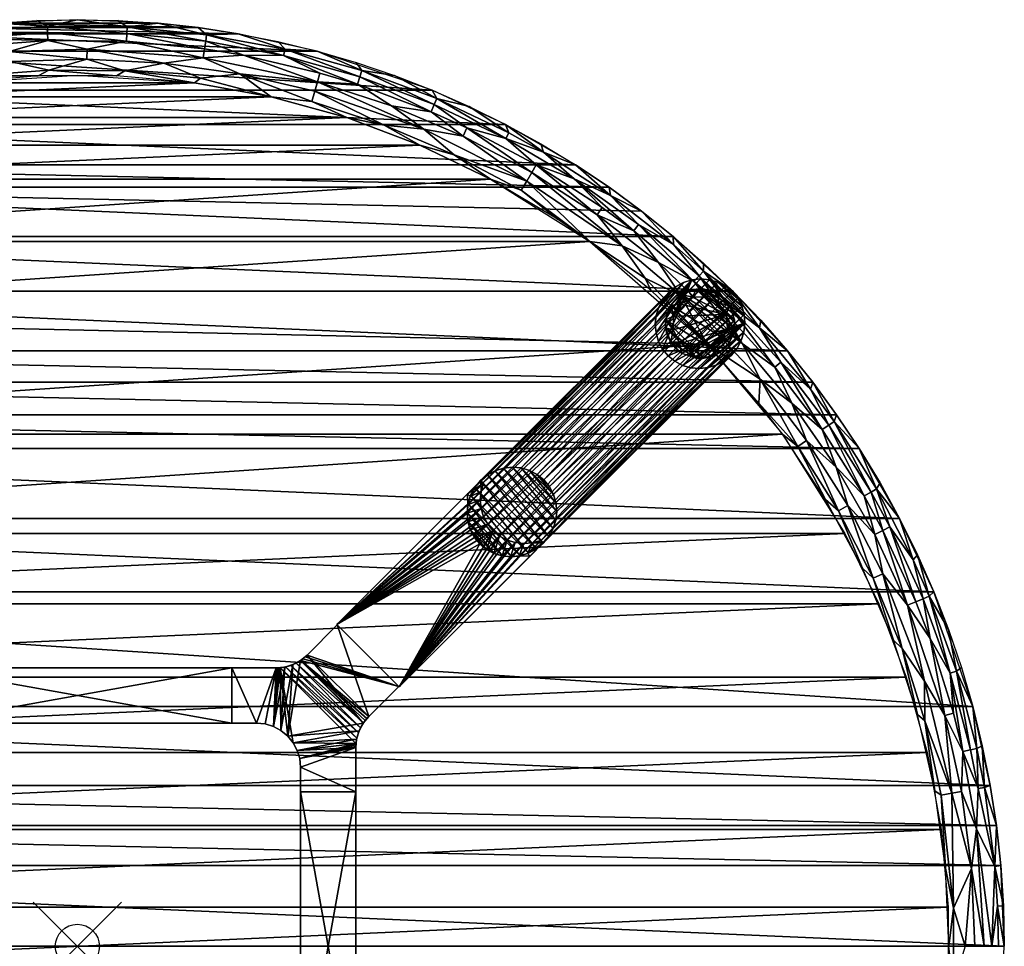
# Model space of a CAD drawing. Header units: inches. Extents: x -21 to 21, y -21 to 21.
# Tile 4 of 4: x -1.3 to 21, y 0 to 21. Entities that reach past the tile are written whole.
import ezdxf

# ---------------------------------------------------------------- set-up
doc = ezdxf.new("R2010")
doc.units = ezdxf.units.IN
doc.header["$MEASUREMENT"] = 0
doc.header["$PDMODE"] = 35
for name, color, linetype in [('AFUTL-3-EDPL', 19, 'Continuous'), ('AFUTL-3-GDPL', 19, 'Continuous'), ('AFUTL-3-HWPT', 4, 'Continuous'), ('AFUTL-3-LGWD', 15, 'Continuous'), ('AFUTL-3-TPWD', 15, 'Continuous')]:
    doc.layers.add(name, color=color, linetype=linetype)

msp = doc.modelspace()

# ---------------------------------------------------------------- linework, layer by layer
msp.add_point((0, 0))

# ---------------------------------------------------------------- meshes
at = {"layer": 'AFUTL-3-EDPL'}
mesh = msp.add_polyface(dxfattribs=at)
corners = [(-0.646, 19.857, 28.505), (-2.362, 19.727, 28.505), (-1.523, 20.052, 28.592), (-2.442, 20.394, 28.871), (-4.198, 20.107, 28.871), (-4.234, 20.281, 29.056), (-3.253, 19.845, 28.592), (-4.06, 19.448, 28.505), (-4.959, 19.489, 28.592), (-2.481, 20.718, 29.266), (-2.463, 20.572, 29.056), (-4.265, 20.426, 29.266), (-0.673, 20.708, 29.056), (0.22, 20.334, 28.715), (0.218, 20.108, 28.592), (-1.541, 20.277, 28.715), (-3.647, 20.681, 29.547), (-0.667, 20.529, 28.871), (-0.678, 20.855, 29.266), (-4.156, 19.906, 28.715), (-0.916, 20.98, 29.547), (-1.83, 20.92, 29.547), (-2.741, 20.82, 29.547), (-5.109, 20.079, 29.056), (-2.651, 19.567, 28.476), (-4.394, 19.251, 28.476), (-0.886, 19.726, 28.476), (0, 21, 29.547), (-4.545, 20.502, 29.547)]
mesh.append_faces([[corners[k] for k in face] for face in [(20, 18, 21), (22, 9, 16), (12, 17, 10), (10, 3, 5), (5, 4, 23), (27, 18, 20), (21, 9, 22), (16, 11, 28)]], dxfattribs={"vtx0": -1, "vtx1": -1})
mesh.append_faces([[corners[k] for k in face] for face in [(0, 1, 2), (6, 7, 8), (9, 10, 11), (13, 14, 15), (16, 9, 11), (18, 12, 9), (13, 15, 17), (14, 0, 2), (6, 8, 19), (14, 2, 15), (15, 6, 19), (1, 7, 6), (21, 18, 9), (17, 3, 10), (15, 19, 4), (2, 1, 6), (2, 6, 15), (1, 24, 7), (0, 26, 1)]], dxfattribs={"vtx0": -1, "vtx1": -1, "vtx2": -1})
mesh.append_faces([[corners[k] for k in face] for face in [(9, 12, 10), (17, 15, 3), (11, 10, 5), (7, 24, 25), (1, 26, 24)]], dxfattribs={"vtx0": -1, "vtx2": -1})
mesh.append_faces([[corners[k] for k in face] for face in [(3, 15, 4)]], dxfattribs={"vtx1": -1})
mesh.append_faces([[corners[k] for k in face] for face in [(3, 4, 5)]], dxfattribs={"vtx1": -1, "vtx2": -1})
mesh = msp.add_polyface(dxfattribs=at)
corners = [(0.916, 20.98, 29.547), (1.13, 20.836, 29.266), (0, 21, 29.547), (2.854, 20.134, 28.715), (1.958, 20.014, 28.592), (0.22, 20.334, 28.715), (1.83, 20.92, 29.547), (2.929, 20.66, 29.266), (3.683, 19.77, 28.592), (2.789, 19.671, 28.505), (2.908, 20.513, 29.056), (2.883, 20.337, 28.871), (1.122, 20.688, 29.056), (1.112, 20.51, 28.871), (1.076, 19.838, 28.505), (2.741, 20.82, 29.547), (-0.673, 20.708, 29.056), (-0.678, 20.855, 29.266), (4.394, 19.251, 28.476), (-0.646, 19.857, 28.505), (0.218, 20.108, 28.592), (4.673, 20.185, 29.056), (-0.667, 20.529, 28.871), (3.647, 20.681, 29.547), (0.886, 19.726, 28.476), (-0.886, 19.726, 28.476), (3.761, 20.193, 28.871), (2.651, 19.567, 28.476)]
mesh.append_faces([[corners[k] for k in face] for face in [(0, 1, 2), (10, 11, 12), (15, 7, 6), (12, 13, 16), (11, 3, 13), (23, 7, 15), (6, 1, 0), (26, 3, 11)]], dxfattribs={"vtx0": -1, "vtx1": -1})
mesh.append_faces([[corners[k] for k in face] for face in [(3, 4, 5), (6, 7, 1), (8, 4, 3), (8, 9, 4), (9, 14, 4), (18, 9, 8), (14, 19, 20), (2, 1, 17), (1, 12, 17), (7, 21, 10), (7, 10, 1), (13, 22, 16), (13, 5, 22), (3, 5, 13), (4, 14, 20), (4, 20, 5), (14, 24, 19), (9, 27, 14)]], dxfattribs={"vtx0": -1, "vtx1": -1, "vtx2": -1})
mesh.append_faces([[corners[k] for k in face] for face in [(17, 12, 16), (1, 10, 12), (19, 24, 25), (14, 27, 24), (9, 18, 27)]], dxfattribs={"vtx0": -1, "vtx2": -1})
mesh.append_faces([[corners[k] for k in face] for face in [(11, 13, 12), (26, 11, 10)]], dxfattribs={"vtx1": -1, "vtx2": -1})
mesh = msp.add_polyface(dxfattribs=at)
corners = [(5.495, 19.791, 28.871), (5.44, 19.594, 28.715), (3.761, 20.193, 28.871), (5.435, 20.284, 29.547), (6.448, 19.845, 29.266), (4.706, 20.329, 29.266), (4.545, 20.502, 29.547), (3.647, 20.681, 29.547), (6.952, 18.611, 28.505), (5.315, 19.143, 28.505), (5.38, 19.377, 28.592), (8.014, 18.912, 28.871), (7.116, 19.05, 28.715), (6.347, 19.535, 28.871), (7.182, 19.734, 29.547), (8.142, 19.213, 29.266), (4.673, 20.185, 29.056), (7.846, 18.516, 28.592), (8.084, 19.076, 29.056), (6.402, 19.704, 29.056), (2.929, 20.66, 29.266), (2.908, 20.513, 29.056), (6.315, 20.028, 29.547), (2.854, 20.134, 28.715), (3.683, 19.77, 28.592), (4.394, 19.251, 28.476), (7.761, 18.157, 28.476), (6.102, 18.78, 28.476)]
mesh.append_faces([[corners[k] for k in face] for face in [(6, 5, 7), (0, 2, 16), (18, 11, 19), (22, 4, 3), (19, 13, 16), (12, 17, 1), (10, 9, 24), (3, 5, 6), (13, 1, 0)]], dxfattribs={"vtx0": -1, "vtx1": -1})
mesh.append_faces([[corners[k] for k in face] for face in [(0, 1, 2), (3, 4, 5), (8, 9, 10), (11, 12, 13), (14, 15, 4), (17, 8, 10), (7, 5, 20), (16, 2, 21), (1, 23, 2), (11, 13, 19), (17, 10, 1), (1, 24, 23), (9, 25, 24), (4, 19, 5), (5, 16, 20), (15, 18, 4), (8, 27, 9)]], dxfattribs={"vtx0": -1, "vtx1": -1, "vtx2": -1})
mesh.append_faces([[corners[k] for k in face] for face in [(4, 18, 19), (5, 19, 16), (9, 27, 25)]], dxfattribs={"vtx0": -1, "vtx2": -1})
mesh.append_faces([[corners[k] for k in face] for face in [(12, 1, 13), (10, 24, 1), (22, 14, 4), (26, 27, 8)]], dxfattribs={"vtx1": -1, "vtx2": -1})
mesh.append_faces([[corners[k] for k in face] for face in [(13, 0, 16)]], dxfattribs={"vtx2": -1})
mesh = msp.add_polyface(dxfattribs=at)
corners = [(10.398, 17.714, 28.871), (10.295, 17.537, 28.715), (8.826, 18.547, 28.871), (10.18, 17.342, 28.592), (7.846, 18.516, 28.592), (8.738, 18.362, 28.715), (8.875, 19.032, 29.547), (9.774, 18.436, 29.266), (8.142, 19.213, 29.266), (7.182, 19.734, 29.547), (8.036, 19.401, 29.547), (11.774, 16.58, 28.715), (10.5, 18.186, 29.547), (11.283, 17.711, 29.547), (10.563, 17.995, 29.266), (8.537, 17.94, 28.505), (10.058, 17.134, 28.505), (9.705, 18.305, 29.056), (8.084, 19.076, 29.056), (9.697, 18.627, 29.547), (6.952, 18.611, 28.505), (11.253, 17.396, 29.056), (7.116, 19.05, 28.715), (8.014, 18.912, 28.871), (11.892, 16.747, 28.871), (12.343, 15.876, 28.592), (11.607, 15.975, 28.476), (10.878, 16.48, 28.476), (9.357, 17.388, 28.476), (7.761, 18.157, 28.476)]
mesh.append_faces([[corners[k] for k in face] for face in [(24, 0, 21), (1, 3, 5), (14, 17, 7), (2, 5, 23)]], dxfattribs={"vtx0": -1, "vtx1": -1})
mesh.append_faces([[corners[k] for k in face] for face in [(0, 1, 2), (3, 4, 5), (6, 7, 8), (3, 15, 4), (16, 15, 3), (17, 2, 18), (0, 2, 17), (15, 20, 4), (7, 17, 8), (14, 21, 17), (8, 17, 18), (5, 22, 23), (21, 0, 17), (5, 4, 22), (26, 16, 3), (16, 28, 15), (15, 29, 20)]], dxfattribs={"vtx0": -1, "vtx1": -1, "vtx2": -1})
mesh.append_faces([[corners[k] for k in face] for face in [(19, 14, 7)]], dxfattribs={"vtx0": -1, "vtx2": -1})
mesh.append_faces([[corners[k] for k in face] for face in [(27, 28, 16)]], dxfattribs={"vtx1": -1})
mesh.append_faces([[corners[k] for k in face] for face in [(9, 10, 8), (11, 1, 0), (12, 13, 14), (6, 19, 7), (1, 5, 2), (25, 3, 1), (19, 12, 14), (10, 6, 8), (28, 29, 15), (2, 23, 18)]], dxfattribs={"vtx1": -1, "vtx2": -1})
mesh.append_faces([[corners[k] for k in face] for face in [(26, 27, 16)]], dxfattribs={"vtx2": -1})
mesh = msp.add_polyface(dxfattribs=at)
corners = [(13.963, 15.064, 28.871), (13.165, 15.499, 28.715), (12.607, 16.216, 28.871), (13.509, 15.904, 29.266), (14.084, 15.195, 29.056), (12.716, 16.357, 29.056), (12.081, 17.013, 29.266), (12.862, 15.142, 28.505), (12.992, 14.87, 28.476), (11.607, 15.975, 28.476), (15.063, 13.662, 28.715), (11.892, 16.747, 28.871), (11.774, 16.58, 28.715), (10.398, 17.714, 28.871), (11.253, 17.396, 29.056), (12.343, 15.876, 28.592), (10.18, 17.342, 28.592), (12.784, 16.66, 29.547), (10.563, 17.995, 29.266), (13.499, 16.087, 29.547), (14.187, 15.483, 29.547), (14.185, 15.304, 29.266), (11.283, 17.711, 29.547), (12.045, 17.202, 29.547), (14.272, 13.646, 28.476), (13.67, 14.748, 28.592), (10.295, 17.537, 28.715), (14.729, 14.571, 29.056), (14.849, 14.849, 29.547), (14.603, 14.445, 28.871)]
mesh.append_faces([[corners[k] for k in face] for face in [(15, 9, 16), (12, 15, 26), (21, 4, 3), (2, 12, 11)]], dxfattribs={"vtx0": -1, "vtx1": -1})
mesh.append_faces([[corners[k] for k in face] for face in [(0, 1, 2), (3, 4, 5), (3, 5, 6), (10, 1, 0), (11, 12, 13), (6, 5, 14), (17, 3, 6), (6, 14, 18), (1, 12, 2), (7, 9, 15), (22, 6, 18), (4, 0, 5), (25, 15, 1), (5, 2, 14), (0, 2, 5), (1, 15, 12), (25, 7, 15), (24, 7, 25)]], dxfattribs={"vtx0": -1, "vtx1": -1, "vtx2": -1})
mesh.append_faces([[corners[k] for k in face] for face in [(7, 8, 9), (19, 21, 3), (21, 27, 4)]], dxfattribs={"vtx0": -1, "vtx2": -1})
mesh.append_faces([[corners[k] for k in face] for face in [(19, 20, 21), (23, 17, 6), (24, 8, 7), (10, 25, 1), (20, 28, 21), (17, 19, 3), (22, 23, 6), (29, 0, 4)]], dxfattribs={"vtx1": -1, "vtx2": -1})
mesh.append_faces([[corners[k] for k in face] for face in [(2, 11, 14)]], dxfattribs={"vtx2": -1})
mesh = msp.add_polyface(dxfattribs=at)
corners = [(16.612, 12.628, 29.266), (15.935, 13.241, 29.056), (15.456, 14.018, 29.266), (15.438, 12.312, 28.476), (14.272, 13.646, 28.476), (15.467, 12.852, 28.592), (17.825, 10.206, 28.871), (16.875, 11.71, 28.871), (17.022, 11.812, 29.056), (16.521, 11.465, 28.592), (16.322, 11.327, 28.505), (14.729, 14.571, 29.056), (14.185, 15.304, 29.266), (13.67, 14.748, 28.592), (17.202, 12.045, 29.547), (17.711, 11.283, 29.547), (17.143, 11.896, 29.266), (16.189, 12.307, 28.715), (15.063, 13.662, 28.715), (15.798, 13.127, 28.871), (14.603, 14.445, 28.871), (16.087, 13.499, 29.547), (16.66, 12.784, 29.547), (14.849, 14.849, 29.547), (15.483, 14.187, 29.547), (17.98, 10.294, 29.056), (17.193, 10.859, 28.715), (14.084, 15.195, 29.056), (15.975, 11.607, 28.476), (13.963, 15.064, 28.871)]
mesh.append_faces([[corners[k] for k in face] for face in [(16, 8, 0), (11, 20, 27), (20, 18, 29)]], dxfattribs={"vtx0": -1, "vtx1": -1})
mesh.append_faces([[corners[k] for k in face] for face in [(0, 1, 2), (6, 7, 8), (8, 7, 1), (9, 10, 5), (2, 11, 12), (5, 4, 13), (2, 1, 11), (17, 18, 19), (19, 18, 20), (23, 2, 12), (9, 5, 17), (17, 5, 18), (19, 20, 11), (21, 0, 2), (10, 3, 5), (0, 8, 1), (1, 19, 11), (7, 19, 1), (7, 17, 19), (26, 17, 7), (26, 9, 17)]], dxfattribs={"vtx0": -1, "vtx1": -1, "vtx2": -1})
mesh.append_faces([[corners[k] for k in face] for face in [(5, 13, 18), (16, 25, 8), (22, 16, 0), (10, 28, 3)]], dxfattribs={"vtx0": -1, "vtx2": -1})
mesh.append_faces([[corners[k] for k in face] for face in [(3, 4, 5), (14, 15, 16), (21, 22, 0), (23, 24, 2), (22, 14, 16), (24, 21, 2)]], dxfattribs={"vtx1": -1, "vtx2": -1})
mesh = msp.add_polyface(dxfattribs=at)
corners = [(18.809, 7.731, 28.715), (18.251, 8.444, 28.592), (18.069, 9.33, 28.715), (19.163, 7.877, 29.056), (18.998, 7.809, 28.871), (18.409, 9.506, 29.056), (17.452, 9.992, 28.592), (17.193, 10.859, 28.715), (18.627, 9.697, 29.547), (18.938, 8.762, 29.266), (18.108, 10.368, 29.266), (17.242, 9.872, 28.505), (16.322, 11.327, 28.505), (16.521, 11.465, 28.592), (17.711, 11.283, 29.547), (17.143, 11.896, 29.266), (19.032, 8.875, 29.547), (19.401, 8.036, 29.547), (19.3, 7.933, 29.266), (17.98, 10.294, 29.056), (17.825, 10.206, 28.871), (17.022, 11.812, 29.056), (18.251, 9.424, 28.871), (18.186, 10.5, 29.547), (16.875, 11.71, 28.871), (18.031, 8.342, 28.505), (16.951, 10.128, 28.476), (15.975, 11.607, 28.476), (17.791, 8.568, 28.476)]
mesh.append_faces([[corners[k] for k in face] for face in [(19, 20, 21), (4, 0, 22), (18, 3, 9), (5, 22, 19), (22, 2, 20)]], dxfattribs={"vtx0": -1, "vtx1": -1})
mesh.append_faces([[corners[k] for k in face] for face in [(0, 1, 2), (3, 4, 5), (2, 6, 7), (8, 9, 10), (11, 12, 13), (14, 10, 15), (6, 11, 13), (20, 7, 24), (25, 11, 6), (9, 5, 10), (10, 19, 15), (9, 3, 5), (2, 7, 20), (0, 2, 22), (6, 13, 7), (1, 6, 2), (1, 25, 6), (11, 26, 12), (25, 28, 11)]], dxfattribs={"vtx0": -1, "vtx1": -1, "vtx2": -1})
mesh.append_faces([[corners[k] for k in face] for face in [(16, 18, 9), (10, 5, 19)]], dxfattribs={"vtx0": -1, "vtx2": -1})
mesh.append_faces([[corners[k] for k in face] for face in [(16, 17, 18), (4, 22, 5), (23, 8, 10), (8, 16, 9), (14, 23, 10), (26, 27, 12), (28, 26, 11), (22, 20, 19)]], dxfattribs={"vtx1": -1, "vtx2": -1})
mesh = msp.add_polyface(dxfattribs=at)
corners = [(19.192, 6.007, 28.592), (18.686, 6.75, 28.505), (18.251, 8.444, 28.592), (20.284, 5.435, 29.547), (20.379, 4.486, 29.266), (19.914, 6.233, 29.266), (19.734, 7.182, 29.547), (20.028, 6.315, 29.547), (19.773, 6.189, 29.056), (20.234, 4.454, 29.056), (20.06, 4.416, 28.871), (18.809, 7.731, 28.715), (19.3, 7.933, 29.266), (19.808, 3.468, 28.592), (19.2, 5.107, 28.505), (19.318, 6.979, 28.871), (19.163, 7.877, 29.056), (19.85, 5.28, 28.871), (18.031, 8.342, 28.505), (20.502, 4.545, 29.547), (20.031, 3.507, 28.715), (19.652, 5.228, 28.715), (20.554, 3.599, 29.266), (19.401, 8.036, 29.547), (20.408, 3.573, 29.056), (18.487, 6.938, 28.476), (17.791, 8.568, 28.476), (19.035, 5.253, 28.476), (18.998, 7.809, 28.871), (19.429, 3.526, 28.476)]
mesh.append_faces([[corners[k] for k in face] for face in [(0, 2, 11), (17, 15, 8), (15, 11, 28), (10, 21, 17)]], dxfattribs={"vtx0": -1, "vtx1": -1})
mesh.append_faces([[corners[k] for k in face] for face in [(0, 1, 2), (3, 4, 5), (6, 5, 12), (13, 14, 0), (8, 15, 16), (1, 18, 2), (20, 21, 10), (17, 21, 15), (14, 1, 0), (12, 8, 16), (5, 8, 12), (21, 11, 15), (4, 9, 5), (1, 25, 18), (14, 27, 1)]], dxfattribs={"vtx0": -1, "vtx1": -1, "vtx2": -1})
mesh.append_faces([[corners[k] for k in face] for face in [(13, 0, 21), (5, 9, 8), (19, 22, 4), (4, 24, 9)]], dxfattribs={"vtx0": -1, "vtx2": -1})
mesh.append_faces([[corners[k] for k in face] for face in [(6, 7, 5), (8, 9, 10), (3, 19, 4), (7, 3, 5), (23, 6, 12), (25, 26, 18), (27, 25, 1), (15, 28, 16), (29, 27, 14)]], dxfattribs={"vtx1": -1, "vtx2": -1})
mesh.append_faces([[corners[k] for k in face] for face in [(21, 0, 11), (10, 17, 8)]], dxfattribs={"vtx2": -1})
mesh = msp.add_polyface(dxfattribs=at)
corners = [(19.849, 0.861, 28.505), (19.808, 3.468, 28.592), (20.259, 1.76, 28.715), (20.031, 3.507, 28.715), (20.367, 2.663, 28.871), (19.57, 3.426, 28.505), (20.681, 3.647, 29.547), (20.82, 2.741, 29.547), (20.554, 3.599, 29.266), (20.718, 0, 29.056), (20.788, 1.806, 29.266), (20.54, 0, 28.871), (20.06, 4.416, 28.871), (20.408, 3.573, 29.056), (20.234, 4.454, 29.056), (19.2, 5.107, 28.505), (20.98, 0.916, 29.547), (20.847, 0.909, 29.266), (19.849, -0.861, 28.505), (19.746, 0, 28.476), (19.667, 1.77, 28.476), (20.92, 1.83, 29.547), (20.11, 0, 28.592), (20.336, 0, 28.715), (20.379, 4.486, 29.266), (19.652, 5.228, 28.715), (21, 0, 29.547), (20.502, 4.545, 29.547), (19.429, 3.526, 28.476), (20.866, 0, 29.266)]
mesh.append_faces([[corners[k] for k in face] for face in [(2, 3, 4), (4, 12, 13), (8, 13, 24), (29, 9, 17)]], dxfattribs={"vtx0": -1, "vtx1": -1})
mesh.append_faces([[corners[k] for k in face] for face in [(0, 1, 2), (0, 5, 1), (9, 4, 10), (11, 4, 9), (3, 12, 4), (8, 10, 13), (5, 15, 1), (18, 19, 0), (0, 20, 5), (7, 10, 8), (22, 0, 2), (0, 22, 18), (2, 1, 3), (3, 1, 25), (5, 28, 15)]], dxfattribs={"vtx0": -1, "vtx1": -1, "vtx2": -1})
mesh.append_faces([[corners[k] for k in face] for face in [(16, 17, 10), (11, 2, 4), (22, 2, 23), (9, 10, 17)]], dxfattribs={"vtx0": -1, "vtx2": -1})
mesh.append_faces([[corners[k] for k in face] for face in [(6, 7, 8), (14, 13, 12), (21, 16, 10), (4, 13, 10), (19, 20, 0), (23, 2, 11), (16, 26, 17), (7, 21, 10), (27, 6, 8), (20, 28, 5), (29, 17, 26)]], dxfattribs={"vtx1": -1, "vtx2": -1})
at = {"layer": 'AFUTL-3-GDPL'}
mesh = msp.add_polyface(dxfattribs=at)
corners = [(14.197, 14.891), (13.442, 13.69), (14.697, 14.32, 0.531), (14.528, 13.442), (13.897, 13.521, 0.531), (14.775, 14.528), (13.667, 14.551, 0.531), (13.326, 14.197), (14.492, 13.615, 0.531), (13.69, 14.775), (14.891, 14.02), (14.02, 13.326), (13.499, 13.972, 0.531), (14.245, 14.719, 0.531), (13.69, 13.442, 0.177), (14.665, 13.552, 0.177), (13.442, 14.528, 0.177), (14.775, 14.528, 0.177), (14.528, 14.775, 0.177), (13.69, 14.775, 0.177), (13.365, 13.849, 0.177), (14.369, 13.365, 0.177), (14.891, 14.197, 0.177), (14.197, 14.891, 0.177), (14.852, 13.849, 0.177), (13.326, 14.197, 0.177), (14.02, 13.326, 0.177), (14.726, 14.011, 0.531), (14.206, 13.491, 0.531), (13.508, 14.283, 0.531), (13.442, 14.528), (13.69, 13.442), (14.528, 14.775), (14.775, 13.69), (13.934, 14.709, 0.531), (14.522, 14.577, 0.531), (13.64, 13.695, 0.531), (14.602, 13.726, 0.531), (13.552, 13.552, 0.177), (13.849, 14.852, 0.177), (14.02, 14.891), (14.891, 14.197), (13.326, 14.02), (14.197, 13.326), (14.891, 14.02, 0.177), (14.02, 14.891, 0.177), (13.442, 13.69, 0.177), (14.775, 13.69, 0.177), (14.369, 14.852, 0.177), (13.326, 14.02, 0.177), (14.528, 13.442, 0.177), (14.665, 14.665, 0.177)]
mesh.append_faces([[corners[k] for k in face] for face in [(4, 14, 26), (35, 51, 18), (6, 19, 16), (12, 49, 20), (34, 45, 39), (28, 26, 21), (36, 46, 38), (21, 43, 3), (47, 33, 24), (29, 16, 25), (51, 32, 18), (48, 32, 0), (13, 48, 23), (39, 40, 9), (20, 42, 1), (46, 1, 38), (50, 3, 15), (2, 22, 17), (48, 0, 23), (45, 40, 39), (24, 33, 10), (49, 42, 20), (26, 43, 21), (4, 26, 28), (6, 16, 29), (38, 1, 31), (51, 5, 32), (15, 3, 33), (38, 31, 14), (39, 9, 19), (26, 11, 43), (27, 24, 44), (24, 10, 44), (20, 1, 46), (15, 33, 47), (18, 32, 48), (21, 3, 50), (17, 5, 51)]])
mesh.append_faces([[corners[k] for k in face] for face in [(13, 45, 34), (37, 24, 27), (12, 46, 36), (19, 30, 16), (22, 5, 17), (16, 7, 25), (14, 11, 26), (27, 22, 2), (1, 11, 31), (5, 0, 32), (34, 19, 6), (36, 14, 4), (37, 28, 8), (45, 0, 40), (22, 10, 41), (49, 7, 42), (37, 15, 47), (13, 18, 48), (12, 25, 49), (8, 21, 50), (35, 17, 51)]], dxfattribs={"vtx0": -1})
mesh.append_faces([[corners[k] for k in face] for face in [(33, 9, 10), (30, 3, 7), (42, 11, 1), (27, 28, 37), (41, 0, 5), (2, 4, 27), (9, 33, 30), (8, 15, 37), (10, 40, 41), (7, 43, 42)]], dxfattribs={"vtx0": -1, "vtx1": -1})
mesh.append_faces([[corners[k] for k in face] for face in [(10, 9, 40), (7, 3, 43), (27, 4, 28), (2, 6, 29), (30, 33, 3), (2, 36, 4), (41, 40, 0), (42, 43, 11)]], dxfattribs={"vtx0": -1, "vtx2": -1})
mesh.append_faces([[corners[k] for k in face] for face in [(28, 21, 8), (29, 25, 12), (35, 18, 13), (44, 10, 22), (2, 17, 35), (35, 13, 2), (23, 0, 45), (25, 7, 49)]], dxfattribs={"vtx1": -1})
mesh.append_faces([[corners[k] for k in face] for face in [(29, 12, 2), (12, 36, 2), (13, 34, 2), (34, 6, 2)]], dxfattribs={"vtx1": -1, "vtx2": -1})
mesh.append_faces([[corners[k] for k in face] for face in [(37, 47, 24), (27, 44, 22), (14, 31, 11), (16, 30, 7), (22, 41, 5), (8, 50, 15), (19, 9, 30), (36, 38, 14), (34, 39, 19), (13, 23, 45), (12, 20, 46)]], dxfattribs={"vtx2": -1})
at = {"layer": 'AFUTL-3-HWPT'}
mesh = msp.add_polyface(dxfattribs=at)
corners = [(5.879, 7.293, 28.476), (7.293, 5.879, 28.476), (10.255, 8.841, 28.476), (10.196, 8.9, 28.476), (10.008, 8.846, 28.476), (9.814, 8.828, 28.476), (9.621, 8.848, 28.476), (9.436, 8.905, 28.476), (9.266, 8.996, 28.476), (9.118, 9.118, 28.476), (8.996, 9.266, 28.476), (8.905, 9.436, 28.476), (8.848, 9.621, 28.476), (8.828, 9.814, 28.476), (8.846, 10.008, 28.476), (8.9, 10.196, 28.476), (8.841, 10.255, 28.476), (9.142, 10.556, 26.476), (5.879, 7.293, 26.476), (7.293, 5.879, 26.476), (10.556, 9.142, 26.476), (9.2, 10.497, 26.476), (10.497, 9.2, 26.476), (9.146, 10.309, 26.476), (9.129, 10.115, 26.476), (9.149, 9.922, 26.476), (9.205, 9.737, 26.476), (9.296, 9.567, 26.476), (9.418, 9.418, 26.476), (9.567, 9.296, 26.476), (9.737, 9.205, 26.476), (9.922, 9.149, 26.476), (10.115, 9.129, 26.476), (10.309, 9.146, 26.476)]
mesh.append_faces([[corners[k] for k in face] for face in [(16, 18, 0), (19, 2, 1), (16, 21, 17), (20, 3, 2), (23, 15, 14), (24, 14, 13), (25, 13, 12), (26, 12, 11), (27, 11, 10), (28, 10, 9), (28, 8, 29), (29, 7, 30), (30, 6, 31), (31, 5, 32), (32, 4, 33), (33, 3, 22), (1, 18, 19)]], dxfattribs={"vtx0": -1})
mesh.append_faces([[corners[k] for k in face] for face in [(1, 9, 0), (2, 4, 1), (17, 23, 18), (18, 28, 19)]], dxfattribs={"vtx0": -1, "vtx1": -1})
mesh.append_faces([[corners[k] for k in face] for face in [(0, 9, 10), (0, 10, 11), (1, 4, 5), (1, 5, 6), (1, 7, 8), (1, 8, 9), (0, 12, 13), (0, 13, 14), (14, 16, 0), (18, 23, 24), (18, 24, 25), (18, 26, 27), (18, 27, 28), (19, 28, 29), (19, 29, 30), (19, 31, 32), (19, 32, 33), (33, 20, 19)]], dxfattribs={"vtx0": -1, "vtx2": -1})
mesh.append_faces([[corners[k] for k in face] for face in [(15, 16, 14), (17, 18, 16), (20, 2, 19), (15, 21, 16), (22, 3, 20), (22, 20, 33), (21, 15, 23), (23, 14, 24), (24, 13, 25), (25, 12, 26), (26, 11, 27), (27, 10, 28), (0, 18, 1)]], dxfattribs={"vtx1": -1})
mesh.append_faces([[corners[k] for k in face] for face in [(6, 7, 1), (11, 12, 0), (25, 26, 18), (30, 31, 19)]], dxfattribs={"vtx1": -1, "vtx2": -1})
mesh.append_faces([[corners[k] for k in face] for face in [(2, 3, 4), (17, 21, 23), (28, 9, 8), (29, 8, 7), (30, 7, 6), (31, 6, 5), (32, 5, 4), (33, 4, 3)]], dxfattribs={"vtx2": -1})
mesh = msp.add_polyface(dxfattribs=at)
corners = [(5.89, 7.282, 28.476), (5.89, 7.282, 26.508), (5.209, 6.601, 26.486), (5.209, 6.601, 28.476), (7.282, 5.89, 26.508), (7.282, 5.89, 28.476), (6.601, 5.209, 28.476), (6.601, 5.209, 26.486), (3.5, 6.308, 26.476), (3.5, 6.308, 28.476), (4.502, 6.308, 28.476), (4.502, 6.308, 26.476), (3.5, 5.058, 26.476), (3.5, 5.058, 28.476), (4.697, 6.327, 28.476), (4.884, 6.384, 28.476), (5.057, 6.476, 28.476), (5.163, 6.557, 26.484), (5.114, 6.517, 26.483), (5.062, 6.48, 26.481), (4.954, 6.416, 26.479), (4.837, 6.366, 26.477), (4.716, 6.331, 26.477), (4.594, 6.312, 26.476), (4.563, 6.31, 26.476), (4.532, 6.308, 26.476), (6.476, 5.057, 28.476), (6.384, 4.884, 28.476), (6.327, 4.697, 28.476), (6.308, 4.502, 28.476), (6.308, 4.502, 26.476), (6.308, 4.532, 26.476), (6.31, 4.563, 26.476), (6.312, 4.594, 26.476), (6.331, 4.716, 26.477), (6.366, 4.837, 26.477), (6.416, 4.954, 26.479), (6.48, 5.062, 26.481), (6.517, 5.114, 26.483), (6.557, 5.163, 26.484), (4.058, 5.058, 26.476), (4.058, 5.058, 28.476), (4.253, 5.039, 28.476), (4.441, 4.982, 28.476), (4.613, 4.889, 28.476), (4.765, 4.765, 28.476), (4.889, 4.613, 28.476), (4.982, 4.441, 28.476), (5.039, 4.253, 28.476), (5.058, 4.058, 28.476), (5.058, 3.5, 28.476), (6.308, 3.5, 28.476), (6.308, 3.5, 26.476), (4.253, 5.039, 26.476), (4.441, 4.982, 26.476), (4.613, 4.889, 26.476), (4.765, 4.765, 26.476), (4.889, 4.613, 26.476), (4.982, 4.441, 26.476), (5.039, 4.253, 26.476), (5.058, 4.058, 26.476), (5.058, 3.5, 26.476)]
mesh.append_faces([[corners[k] for k in face] for face in [(1, 5, 4), (9, 12, 13), (41, 9, 13), (30, 51, 52), (59, 49, 48), (58, 48, 47), (57, 47, 46), (56, 46, 45), (55, 45, 44), (54, 44, 43), (53, 43, 42), (60, 52, 61), (52, 50, 61)]], dxfattribs={"vtx0": -1})
mesh.append_faces([[corners[k] for k in face] for face in [(4, 6, 7), (8, 10, 11), (14, 23, 10), (15, 21, 14), (21, 15, 20), (20, 16, 19), (19, 16, 18), (18, 3, 17), (17, 3, 2), (26, 38, 6), (27, 36, 26), (36, 27, 35), (35, 28, 34), (34, 28, 33), (33, 29, 32), (32, 29, 31), (31, 29, 30), (13, 40, 41), (6, 3, 26), (45, 15, 44), (44, 14, 43), (43, 10, 42), (42, 10, 41), (26, 45, 27), (27, 46, 28), (28, 47, 29), (60, 49, 59), (61, 49, 60), (33, 23, 34), (34, 22, 35), (35, 21, 36), (36, 20, 37), (25, 54, 11), (54, 23, 55), (55, 23, 56), (56, 23, 57), (57, 33, 58), (58, 33, 59), (59, 30, 60), (2, 4, 17), (17, 4, 18), (18, 4, 19)]], dxfattribs={"vtx0": -1, "vtx1": -1})
mesh.append_faces([[corners[k] for k in face] for face in [(26, 16, 45), (57, 23, 33)]], dxfattribs={"vtx0": -1, "vtx1": -1, "vtx2": -1})
mesh.append_faces([[corners[k] for k in face] for face in [(3, 1, 2), (10, 23, 24), (10, 24, 25), (14, 21, 22), (14, 22, 23), (20, 15, 16), (18, 16, 3), (6, 38, 39), (6, 39, 7), (26, 36, 37), (26, 37, 38), (35, 27, 28), (33, 28, 29), (6, 0, 3), (26, 3, 16), (45, 16, 15), (44, 15, 14), (43, 14, 10), (41, 10, 9), (27, 45, 46), (28, 46, 47), (29, 47, 48), (29, 48, 49), (49, 51, 29), (40, 42, 41), (34, 23, 22), (35, 22, 21), (36, 21, 20), (37, 20, 19), (11, 54, 53), (11, 53, 40), (54, 24, 23), (59, 33, 32), (59, 32, 31), (60, 30, 52), (40, 8, 11), (19, 4, 7), (19, 7, 39), (19, 38, 37)]], dxfattribs={"vtx0": -1, "vtx2": -1})
mesh.append_faces([[corners[k] for k in face] for face in [(0, 1, 3), (5, 6, 4), (9, 10, 8), (0, 5, 1), (8, 12, 9), (12, 40, 13), (5, 0, 6), (50, 51, 49), (59, 48, 58), (58, 47, 57), (57, 46, 56), (56, 45, 55), (55, 44, 54), (54, 43, 53), (53, 42, 40), (50, 49, 61), (12, 8, 40), (1, 4, 2), (51, 50, 52)]], dxfattribs={"vtx1": -1})
mesh.append_faces([[corners[k] for k in face] for face in [(25, 11, 10), (29, 51, 30), (25, 24, 54), (31, 30, 59), (39, 38, 19)]], dxfattribs={"vtx1": -1, "vtx2": -1})
mesh = msp.add_polyface(dxfattribs=at)
corners = [(-3.5, 5.058, 26.476), (-3.5, 6.308, 26.476), (3.5, 6.308, 26.476), (3.5, 5.058, 26.476), (3.5, 5.058, 28.476), (-3.5, 5.058, 28.476), (3.5, 6.308, 28.476), (-3.5, 6.308, 28.476)]
mesh.append_faces([[corners[k] for k in face] for face in [(3, 1, 2), (5, 3, 4), (2, 4, 3), (1, 6, 2), (5, 6, 7), (0, 7, 1)]], dxfattribs={"vtx0": -1})
mesh.append_faces([[corners[k] for k in face] for face in [(0, 1, 3), (0, 3, 5), (6, 4, 2), (7, 6, 1), (4, 6, 5), (5, 7, 0)]], dxfattribs={"vtx1": -1})
mesh = msp.add_polyface(dxfattribs=at)
corners = [(5.058, 3.5, 26.476), (6.308, 3.5, 26.476), (6.308, -3.5, 26.476), (5.058, -3.5, 26.476), (6.308, 3.5, 28.476), (6.308, -3.5, 28.476), (5.058, -3.5, 28.476), (5.058, 3.5, 28.476)]
mesh.append_faces([[corners[k] for k in face] for face in [(3, 1, 2), (1, 5, 2), (6, 2, 5), (3, 7, 0), (5, 7, 6), (0, 4, 1)]], dxfattribs={"vtx0": -1})
mesh.append_faces([[corners[k] for k in face] for face in [(0, 1, 3), (4, 5, 1), (3, 2, 6), (6, 7, 3), (4, 7, 5), (7, 4, 0)]], dxfattribs={"vtx1": -1})
at = {"layer": 'AFUTL-3-LGWD'}
mesh = msp.add_polyface(dxfattribs=at)
corners = [(13.383, 13.383, 0.098), (13.535, 13.258, 0.098), (13.71, 13.166, 0.098), (13.9, 13.111, 0.098), (14.097, 13.093, 0.098), (14.296, 13.115, 0.098), (14.487, 13.175, 0.098), (14.663, 13.271, 0.098), (14.819, 13.399, 0.098), (14.946, 13.554, 0.098), (15.042, 13.731, 0.098), (15.102, 13.922, 0.098), (15.124, 14.12, 0.098), (15.106, 14.318, 0.098), (15.051, 14.507, 0.098), (14.959, 14.682, 0.098), (14.834, 14.834, 0.098), (14.682, 14.959, 0.098), (14.507, 15.051, 0.098), (14.318, 15.106, 0.098), (14.12, 15.124, 0.098), (13.922, 15.102, 0.098), (13.731, 15.042, 0.098), (13.554, 14.946, 0.098), (13.399, 14.819, 0.098), (13.271, 14.663, 0.098), (13.175, 14.487, 0.098), (13.115, 14.296, 0.098), (13.093, 14.097, 0.098), (13.111, 13.9, 0.098), (13.166, 13.71, 0.098), (13.258, 13.535, 0.098), (10.57, 10.57, 28.472), (10.694, 10.417, 28.472), (10.786, 10.243, 28.472), (10.842, 10.053, 28.472), (10.859, 9.855, 28.472), (10.838, 9.657, 28.472), (10.778, 9.466, 28.472), (10.682, 9.289, 28.472), (10.554, 9.134, 28.472), (10.399, 9.006, 28.472), (10.222, 8.91, 28.472), (10.031, 8.851, 28.472), (9.833, 8.829, 28.472), (9.635, 8.846, 28.472), (9.445, 8.902, 28.472), (9.271, 8.994, 28.472), (9.118, 9.118, 28.472), (8.994, 9.271, 28.472), (8.902, 9.445, 28.472), (8.846, 9.635, 28.472), (8.829, 9.833, 28.472), (8.851, 10.031, 28.472), (8.91, 10.222, 28.472), (9.006, 10.399, 28.472), (9.134, 10.554, 28.472), (9.289, 10.682, 28.472), (9.466, 10.778, 28.472), (9.657, 10.838, 28.472), (9.855, 10.859, 28.472), (10.053, 10.842, 28.472), (10.243, 10.786, 28.472), (10.417, 10.694, 28.472)]
mesh.append_faces([[corners[k] for k in face] for face in [(0, 47, 48), (46, 1, 2), (44, 3, 4), (42, 5, 6), (40, 7, 8), (38, 9, 10), (36, 11, 12), (34, 13, 14), (32, 15, 16), (63, 18, 62), (61, 20, 60), (59, 22, 58), (57, 24, 56), (55, 26, 54), (53, 28, 52), (51, 30, 50), (47, 49, 48), (23, 25, 24), (15, 17, 16), (7, 9, 8)]], dxfattribs={"vtx0": -1})
mesh.append_faces([[corners[k] for k in face] for face in [(1, 47, 0), (47, 1, 46), (45, 3, 44), (43, 5, 42), (41, 7, 40), (39, 9, 38), (37, 11, 36), (35, 13, 34), (33, 15, 32), (32, 17, 63), (62, 19, 61), (60, 21, 59), (58, 23, 57), (56, 25, 55), (54, 27, 53), (52, 29, 51), (50, 31, 49), (33, 63, 34), (34, 62, 35), (35, 61, 36), (36, 60, 37), (37, 59, 38), (38, 58, 39), (39, 57, 40), (40, 56, 41), (41, 55, 42), (42, 54, 43), (43, 53, 44), (44, 52, 45), (45, 51, 46), (46, 50, 47), (21, 27, 22), (22, 26, 23), (12, 20, 13), (13, 19, 14), (14, 18, 15), (11, 4, 12), (4, 11, 5), (5, 10, 6), (6, 9, 7)]], dxfattribs={"vtx0": -1, "vtx1": -1})
mesh.append_faces([[corners[k] for k in face] for face in [(12, 31, 21)]], dxfattribs={"vtx0": -1, "vtx1": -1, "vtx2": -1})
mesh.append_faces([[corners[k] for k in face] for face in [(45, 2, 3), (43, 4, 5), (41, 6, 7), (39, 8, 9), (37, 10, 11), (35, 12, 13), (33, 14, 15), (63, 17, 18), (61, 19, 20), (59, 21, 22), (57, 23, 24), (55, 25, 26), (53, 27, 28), (51, 29, 30), (49, 31, 0), (34, 63, 62), (35, 62, 61), (36, 61, 60), (37, 60, 59), (38, 59, 58), (39, 58, 57), (40, 57, 56), (41, 56, 55), (42, 55, 54), (43, 54, 53), (44, 53, 52), (45, 52, 51), (46, 51, 50), (47, 50, 49), (12, 0, 31), (21, 31, 30), (21, 30, 29), (21, 28, 27), (22, 27, 26), (23, 26, 25), (13, 20, 19), (14, 19, 18), (15, 18, 17), (12, 4, 3), (12, 3, 2), (5, 11, 10), (6, 10, 9)]], dxfattribs={"vtx0": -1, "vtx2": -1})
mesh.append_faces([[corners[k] for k in face] for face in [(46, 2, 45), (44, 4, 43), (42, 6, 41), (40, 8, 39), (38, 10, 37), (36, 12, 35), (34, 14, 33), (32, 63, 33)]], dxfattribs={"vtx1": -1})
mesh.append_faces([[corners[k] for k in face] for face in [(1, 0, 12), (29, 28, 21), (21, 20, 12), (2, 1, 12)]], dxfattribs={"vtx1": -1, "vtx2": -1})
mesh.append_faces([[corners[k] for k in face] for face in [(0, 48, 49), (32, 16, 17), (62, 18, 19), (60, 20, 21), (58, 22, 23), (56, 24, 25), (54, 26, 27), (52, 28, 29), (50, 30, 31)]], dxfattribs={"vtx2": -1})
at = {"layer": 'AFUTL-3-TPWD'}
mesh = msp.add_polyface(dxfattribs=at)
corners = [(-19.401, 8.036, 29.547), (0, 21, 29.547), (0, -21, 29.547), (19.401, -8.036, 29.547), (-18.157, -7.761, 28.476), (0, -19.746, 28.476), (0, 19.746, 28.476), (18.157, -7.761, 28.476), (-16.087, -13.499, 29.547), (16.087, 13.499, 29.547), (-18.157, 7.761, 28.476), (18.157, 7.761, 28.476), (-20.92, -1.83, 29.547), (13.499, -16.087, 29.547), (-13.499, 16.087, 29.547), (8.036, 19.401, 29.547), (-8.036, -19.401, 29.547), (7.761, 18.157, 28.476), (-7.761, -18.157, 28.476), (-7.761, 18.157, 28.476), (7.761, -18.157, 28.476), (-13.646, 14.272, 28.476), (-14.272, -13.646, 28.476), (13.646, -14.272, 28.476), (14.272, 13.646, 28.476), (20.92, -1.83, 29.547), (-19.401, -8.036, 29.547), (-8.036, 19.401, 29.547), (19.401, 8.036, 29.547), (8.036, -19.401, 29.547), (20.92, 1.83, 29.547), (-20.92, 1.83, 29.547), (-13.499, -16.087, 29.547), (-16.087, 13.499, 29.547), (13.499, 16.087, 29.547), (16.087, -13.499, 29.547), (19.251, 4.394, 28.476), (4.394, -19.251, 28.476), (-19.251, -4.394, 28.476), (-4.394, 19.251, 28.476), (4.394, 19.251, 28.476), (-19.251, 4.394, 28.476), (19.251, -4.394, 28.476), (-4.394, -19.251, 28.476), (11.607, 15.975, 28.476), (-15.975, 11.607, 28.476), (15.975, -11.607, 28.476), (-11.607, -15.975, 28.476), (-19.726, -0.886, 28.476), (19.726, -0.886, 28.476), (17.711, 11.283, 29.547), (-17.711, -11.283, 29.547), (11.283, -17.711, 29.547), (-11.283, 17.711, 29.547), (17.711, -11.283, 29.547), (-17.711, 11.283, 29.547), (-11.283, -17.711, 29.547), (11.283, 17.711, 29.547), (-11.607, 15.975, 28.476), (11.607, -15.975, 28.476), (-15.975, -11.607, 28.476), (15.975, 11.607, 28.476), (1.83, 20.92, 29.547), (-1.83, -20.92, 29.547), (-1.83, 20.92, 29.547), (1.83, -20.92, 29.547), (20.681, -3.647, 29.547), (-3.647, -20.681, 29.547), (-20.681, 3.647, 29.547), (3.647, 20.681, 29.547), (20.681, 3.647, 29.547), (-20.681, -3.647, 29.547), (-3.647, 20.681, 29.547), (3.647, -20.681, 29.547), (5.435, 20.284, 29.547), (20.284, -5.435, 29.547), (-5.435, -20.284, 29.547), (-20.284, 5.435, 29.547), (-5.435, 20.284, 29.547), (5.435, -20.284, 29.547), (20.284, 5.435, 29.547), (-20.284, -5.435, 29.547), (21, 0, 29.547), (-21, 0, 29.547), (-9.697, -18.627, 29.547), (18.627, -9.697, 29.547), (-18.627, 9.697, 29.547), (9.697, 18.627, 29.547), (9.697, -18.627, 29.547), (-9.697, 18.627, 29.547), (-18.627, -9.697, 29.547), (18.627, 9.697, 29.547), (-14.849, 14.849, 29.547), (-14.849, -14.849, 29.547), (14.849, -14.849, 29.547), (14.849, 14.849, 29.547), (19.726, 0.886, 28.476), (-19.726, 0.886, 28.476), (2.651, -19.567, 28.476), (-19.567, -2.651, 28.476), (-2.651, 19.567, 28.476), (19.567, 2.651, 28.476), (-19.567, 2.651, 28.476), (19.567, -2.651, 28.476), (2.651, 19.567, 28.476), (-2.651, -19.567, 28.476), (-9.357, -17.388, 28.476), (9.357, 17.388, 28.476), (17.388, -9.357, 28.476), (-17.388, 9.357, 28.476), (-9.357, 17.388, 28.476), (17.388, 9.357, 28.476), (9.357, -17.388, 28.476), (-17.388, -9.357, 28.476), (-6.102, -18.78, 28.476), (-18.78, 6.102, 28.476), (18.78, -6.102, 28.476), (6.102, 18.78, 28.476), (-18.78, -6.102, 28.476), (-6.102, 18.78, 28.476), (18.78, 6.102, 28.476), (6.102, -18.78, 28.476), (2.741, 20.82, 29.547), (20.82, -2.741, 29.547), (-2.741, -20.82, 29.547), (-20.82, 2.741, 29.547), (20.82, 2.741, 29.547), (-20.82, -2.741, 29.547), (-2.741, 20.82, 29.547), (2.741, -20.82, 29.547), (12.045, 17.202, 29.547), (-17.202, 12.045, 29.547), (17.202, -12.045, 29.547), (-12.045, -17.202, 29.547), (17.202, 12.045, 29.547), (12.045, -17.202, 29.547), (-17.202, -12.045, 29.547), (-12.045, 17.202, 29.547), (16.66, -12.784, 29.547), (-12.784, -16.66, 29.547), (12.784, 16.66, 29.547), (-16.66, 12.784, 29.547), (16.66, 12.784, 29.547)]
mesh.append_faces([[corners[k] for k in face] for face in [(104, 100, 6), (105, 98, 5), (64, 62, 1), (65, 63, 2)]], dxfattribs={"vtx0": -1})
mesh.append_faces([[corners[k] for k in face] for face in [(96, 97, 101), (77, 80, 0), (85, 90, 54), (86, 91, 55), (27, 15, 78), (29, 16, 79), (44, 58, 107), (47, 59, 106), (113, 108, 60), (111, 109, 61), (75, 81, 3), (53, 57, 89), (52, 56, 88), (83, 82, 31), (33, 9, 92), (35, 8, 94), (120, 115, 11), (118, 116, 4), (17, 19, 117), (18, 20, 114), (24, 21, 44), (22, 23, 47), (48, 49, 99), (13, 32, 135), (14, 34, 137), (138, 136, 35), (141, 142, 33), (60, 46, 22), (61, 45, 24), (123, 127, 66), (125, 126, 68), (72, 69, 128), (73, 67, 129), (66, 71, 75), (68, 70, 77), (78, 74, 72), (79, 76, 73), (12, 25, 83), (3, 26, 85), (0, 28, 86), (88, 84, 29), (89, 87, 27), (92, 95, 14), (94, 93, 13), (97, 96, 48), (99, 103, 38), (101, 102, 36), (40, 39, 104), (43, 37, 105), (106, 112, 18), (107, 110, 17), (11, 10, 111), (4, 7, 113), (114, 121, 43), (117, 119, 40), (38, 42, 118), (36, 41, 120), (25, 12, 123), (31, 30, 125), (128, 122, 64), (129, 124, 65), (55, 50, 131), (54, 51, 132), (135, 133, 52), (137, 130, 53), (132, 136, 138), (131, 134, 141)]], dxfattribs={"vtx0": -1, "vtx1": -1})
mesh.append_faces([[corners[k] for k in face] for face in [(0, 80, 28), (3, 81, 26), (61, 109, 45), (60, 108, 46), (88, 56, 84), (89, 57, 87), (101, 97, 102), (107, 58, 110), (106, 59, 112), (54, 90, 51), (55, 91, 50), (31, 82, 30), (13, 93, 32), (14, 95, 34), (114, 20, 121), (117, 19, 119), (11, 115, 10), (4, 116, 7), (24, 45, 21), (22, 46, 23), (99, 49, 103), (33, 142, 9), (35, 136, 8), (135, 32, 139), (137, 34, 140), (44, 21, 58), (47, 23, 59), (78, 15, 74), (79, 16, 76), (129, 67, 124), (128, 69, 122), (68, 126, 70), (66, 127, 71), (72, 74, 69), (73, 76, 67), (77, 70, 80), (75, 71, 81), (83, 25, 82), (29, 84, 16), (27, 87, 15), (85, 26, 90), (86, 28, 91), (94, 8, 93), (92, 9, 95), (48, 96, 49), (105, 37, 98), (104, 39, 100), (36, 102, 41), (38, 103, 42), (113, 7, 108), (111, 10, 109), (17, 110, 19), (18, 112, 20), (120, 41, 115), (118, 42, 116), (40, 119, 39), (43, 121, 37), (64, 122, 62), (65, 124, 63), (125, 30, 126), (123, 12, 127), (53, 130, 57), (52, 133, 56), (131, 50, 134), (132, 51, 136), (135, 139, 133), (137, 140, 130), (141, 134, 142)]], dxfattribs={"vtx0": -1, "vtx2": -1})

doc.saveas('drawing.dxf')
